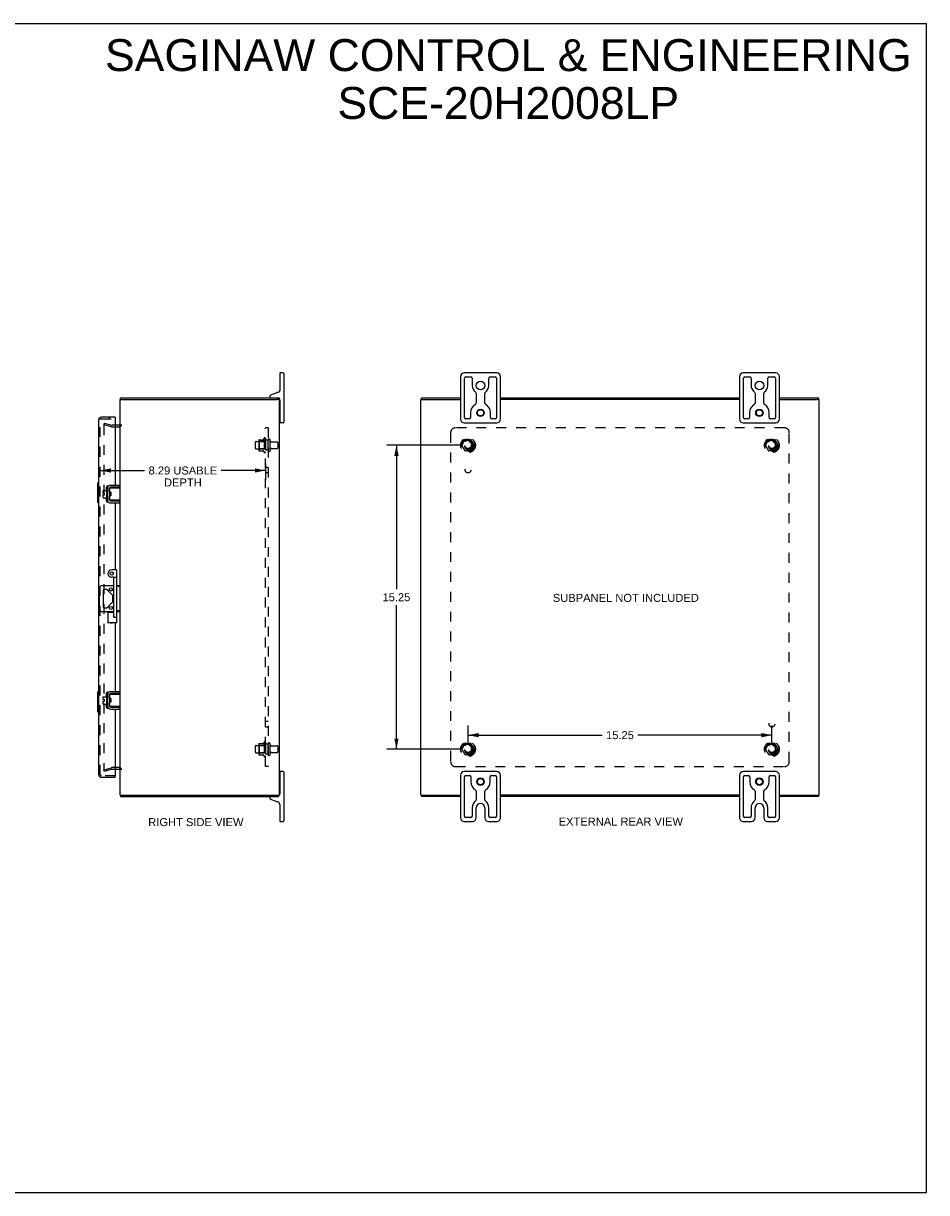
# Model space of a CAD drawing. Header units: inches. Extents: x 0 to 90.7, y 0 to 58.7.
# Tile 4 of 4: x 45.3 to 90.7, y 0 to 58.7. Entities that reach past the tile are written whole.
import ezdxf

# ---------------------------------------------------------------- set-up
doc = ezdxf.new("R2010")
doc.units = ezdxf.units.IN
doc.header["$LTSCALE"] = 4.986667
doc.header["$MEASUREMENT"] = 0
doc.linetypes.add('HIDDEN', pattern=[0.2, 0.1, -0.1])
doc.layers.get('0').update_dxf_attribs({"linetype": 'CONTINUOUS'})
for name, color, linetype in [('DEFAULT_2', 8, 'HIDDEN'), ('DIMENSIONS', 7, 'CONTINUOUS'), ('DOOR_ASSEMBLY', 7, 'CONTINUOUS'), ('SUBPANEL', 7, 'CONTINUOUS')]:
    doc.layers.add(name, color=color, linetype=linetype)
doc.styles.get("Standard").update_dxf_attribs({"font": 'arial.ttf'})
doc.dimstyles.new('DIMSTYLE_1', dxfattribs={"dimtxt": 0.4, "dimasz": 0.533333, "dimexe": 0.09, "dimexo": 0.07, "dimgap": 0.0375, "dimtad": 0, "dimtih": 1, "dimtoh": 1, "dimzin": 4, "dimdsep": 46, "dimtxsty": 'Standard', "dimblk": '_FILLED', "dimblk1": '_FILLED', "dimblk2": '_FILLED', "dimcen": 0.09, "dimadec": 3, "dimazin": 1, "dimtfac": 1, "dimtdec": 3, "dimtofl": 0, "dimtmove": 0, "dimatfit": 3, "dimldrblk": '_FILLED', "dimfxl": 0, "dimtolj": 1, "dimtzin": 4, "dimarcsym": 0})

# ---------------------------------------------------------------- blocks, each defined once
blk = doc.blocks.new('_FILLED')
at = {"color": 0, "linetype": 'ByBlock'}
blk.add_solid([(0, 0), (-1, 0.2), (-1, -0.2)], dxfattribs=at)
blk = doc.blocks.new('*D4')
at = {"layer": 'DIMENSIONS', "color": 2, "linetype": 'Continuous'}
for p, q in [((57.486, 36.581), (57.486, 35.753)), ((49.193, 36.233), (51.419, 36.233)), ((57.486, 36.233), (55.261, 36.233))]:
    blk.add_line(p, q, dxfattribs=at)
at = {"layer": 'DIMENSIONS', "color": 2, "linetype": 'Continuous', "xscale": 0.5333333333, "yscale": 0.5333333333, "zscale": 0.5333333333, "rotation": 180}
blk.add_blockref('_FILLED', (49.193, 36.233), dxfattribs=at)
at = {"layer": 'DIMENSIONS', "color": 2, "linetype": 'Continuous', "xscale": 0.5333333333, "yscale": 0.5333333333, "zscale": 0.5333333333}
blk.add_blockref('_FILLED', (57.486, 36.233), dxfattribs=at)
at = {"layer": 'DIMENSIONS', "color": 2, "linetype": 'Continuous', "insert": (53.34, 36.433), "char_height": 0.4, "width": 3.44238, "attachment_point": 2, "line_spacing_factor": 0.9}
blk.add_mtext('8.29 USABLE\\PDEPTH', dxfattribs=at)
blk = doc.blocks.new('*D10')
at = {"layer": 'DIMENSIONS', "color": 2, "linetype": 'Continuous'}
for p, q in [((67.278, 37.5), (63.578, 37.5)), ((64.058, 37.5), (64.058, 30.275)), ((64.058, 22.25), (64.058, 29.475)), ((67.278, 22.25), (63.578, 22.25))]:
    blk.add_line(p, q, dxfattribs=at)
at = {"layer": 'DIMENSIONS', "color": 2, "linetype": 'Continuous', "xscale": 0.5333333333, "yscale": 0.5333333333, "zscale": 0.5333333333}
for p, rotation in [((64.058, 37.5), 90), ((64.058, 22.25), 270)]:
    blk.add_blockref('_FILLED', p, dxfattribs=dict(at, rotation=rotation))
at = {"layer": 'DIMENSIONS', "color": 2, "linetype": 'Continuous', "insert": (64.058, 30.075), "char_height": 0.4, "width": 1.39777, "attachment_point": 2, "line_spacing_factor": 0.9}
blk.add_mtext('15.25', dxfattribs=at)
blk = doc.blocks.new('*D11')
at = {"layer": 'DIMENSIONS', "color": 2, "linetype": 'Continuous'}
for p, q in [((67.651, 22.623), (67.651, 23.433)), ((67.651, 22.953), (74.377, 22.953)), ((82.901, 22.953), (76.175, 22.953)), ((82.901, 22.623), (82.901, 23.433))]:
    blk.add_line(p, q, dxfattribs=at)
at = {"layer": 'DIMENSIONS', "color": 2, "linetype": 'Continuous', "xscale": 0.5333333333, "yscale": 0.5333333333, "zscale": 0.5333333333, "rotation": 180}
blk.add_blockref('_FILLED', (67.651, 22.953), dxfattribs=at)
at = {"layer": 'DIMENSIONS', "color": 2, "linetype": 'Continuous', "xscale": 0.5333333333, "yscale": 0.5333333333, "zscale": 0.5333333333}
blk.add_blockref('_FILLED', (82.901, 22.953), dxfattribs=at)
at = {"layer": 'DIMENSIONS', "color": 2, "linetype": 'Continuous', "insert": (75.276, 23.153), "char_height": 0.4, "width": 1.39777, "attachment_point": 2, "line_spacing_factor": 0.9}
blk.add_mtext('15.25', dxfattribs=at)

msp = doc.modelspace()

# ---------------------------------------------------------------- linework, layer by layer
at = {"color": 7, "linetype": 'Continuous'}
for p, q in [((0, 58.667), (90.667, 58.667)), ((90.667, 0), (90.667, 58.667)), ((58.201, 41.1), (58.201, 40.24)), ((58.376, 41.125), (58.226, 41.125)), ((58.401, 41.1), (58.401, 38.65)), ((69.091, 41.125), (67.461, 41.125)), ((83.091, 41.125), (81.461, 41.125)), ((67.276, 40.94), (67.276, 38.81)), ((67.476, 38.887), (67.476, 40.862)), ((67.538, 40.925), (67.794, 40.925)), ((67.857, 40.862), (67.857, 40.5)), ((68.695, 40.5), (68.695, 40.862)), ((68.757, 40.925), (69.013, 40.925)), ((69.076, 40.862), (69.076, 38.887)), ((69.276, 38.81), (69.276, 40.94)), ((81.276, 40.94), (81.276, 38.81)), ((81.476, 38.887), (81.476, 40.862)), ((81.538, 40.925), (81.794, 40.925)), ((81.857, 40.862), (81.857, 40.5)), ((82.695, 40.5), (82.695, 40.862)), ((82.757, 40.925), (83.013, 40.925)), ((83.076, 40.862), (83.076, 38.887)), ((83.276, 38.81), (83.276, 40.94)), ((57.701, 39.953), (57.701, 39.935)), ((58.142, 40.155), (57.741, 40.009)), ((68.057, 40.109), (68.057, 39.606)), ((68.495, 39.606), (68.495, 40.109)), ((82.057, 40.109), (82.057, 39.606)), ((82.495, 39.606), (82.495, 40.109)), ((50.186, 39.8), (50.299, 39.8)), ((50.209, 39.8), (50.209, 39.875)), ((58.184, 39.8), (58.077, 39.8)), ((58.133, 39.8), (58.133, 39.875)), ((58.201, 39.42), (58.186, 39.42)), ((58.201, 39.785), (58.201, 38.65)), ((65.278, 39.8), (65.384, 39.8)), ((65.309, 39.8), (65.309, 39.875)), ((85.273, 39.8), (85.168, 39.8)), ((85.243, 39.8), (85.243, 39.875)), ((58.201, 38.83), (58.186, 38.83)), ((67.718, 38.825), (67.538, 38.825)), ((67.781, 39.125), (67.781, 38.887)), ((68.771, 38.887), (68.771, 39.125)), ((69.013, 38.825), (68.833, 38.825)), ((81.718, 38.825), (81.538, 38.825)), ((81.781, 39.125), (81.781, 38.887)), ((82.771, 38.887), (82.771, 39.125)), ((83.013, 38.825), (82.833, 38.825)), ((58.376, 38.625), (58.226, 38.625)), ((67.461, 38.625), (69.091, 38.625)), ((81.461, 38.625), (83.091, 38.625)), ((49.334, 35.084), (49.334, 35.22)), ((49.344, 35.23), (49.509, 35.23)), ((49.509, 35.293), (49.509, 34.806)), ((49.519, 35.303), (49.539, 35.303)), ((49.549, 35.363), (49.552, 35.363)), ((49.653, 35.332), (49.653, 34.767)), ((49.657, 35.167), (49.657, 35.352)), ((49.667, 35.362), (50.186, 35.362)), ((50.153, 35.392), (49.713, 35.392)), ((50.153, 35.392), (50.153, 35.496)), ((49.334, 35.084), (49.402, 35.084)), ((49.334, 34.87), (49.334, 35.016)), ((49.334, 35.016), (49.402, 35.016)), ((49.344, 34.86), (49.509, 34.86)), ((49.402, 35.016), (49.402, 35.084)), ((49.519, 34.796), (49.539, 34.796)), ((49.549, 34.736), (49.552, 34.736)), ((49.657, 34.747), (49.657, 34.932)), ((49.717, 35.142), (49.667, 35.142)), ((49.717, 34.957), (49.667, 34.957)), ((50.186, 34.737), (49.667, 34.737)), ((49.683, 34.957), (49.683, 35.142)), ((49.687, 35.038), (49.685, 35.062)), ((49.693, 34.957), (49.699, 34.967)), ((49.697, 34.969), (49.704, 34.957)), ((49.713, 35.03), (49.71, 35.073)), ((49.713, 34.707), (50.153, 34.707)), ((49.717, 35.142), (49.717, 34.957)), ((50.114, 34.745), (50.106, 34.747)), ((50.153, 34.707), (50.153, 34.603)), ((49.15, 29.269), (49.15, 30.331)), ((49.275, 30.456), (49.876, 30.456)), ((49.341, 30.202), (49.341, 29.397)), ((49.503, 30.265), (49.403, 30.265)), ((49.813, 29.981), (49.547, 30.246)), ((49.831, 29.663), (49.831, 29.936)), ((50.016, 30.456), (50.186, 30.456)), ((49.403, 29.335), (49.503, 29.335)), ((49.547, 29.353), (49.813, 29.619)), ((49.876, 29.144), (49.275, 29.144)), ((50.186, 29.144), (50.016, 29.144)), ((49.334, 24.734), (49.334, 24.87)), ((49.334, 24.734), (49.402, 24.734)), ((49.334, 24.666), (49.402, 24.666)), ((49.334, 24.52), (49.334, 24.666)), ((49.344, 24.88), (49.509, 24.88)), ((49.402, 24.666), (49.402, 24.734)), ((49.509, 24.943), (49.509, 24.456)), ((49.519, 24.953), (49.539, 24.953)), ((49.549, 25.013), (49.552, 25.013)), ((49.653, 24.982), (49.653, 24.417)), ((49.657, 24.817), (49.657, 25.002)), ((49.667, 25.012), (50.186, 25.012)), ((49.717, 24.792), (49.667, 24.792)), ((49.683, 24.607), (49.683, 24.792)), ((49.687, 24.688), (49.685, 24.712)), ((49.713, 24.68), (49.71, 24.723)), ((50.153, 25.042), (49.713, 25.042)), ((49.717, 24.792), (49.717, 24.607)), ((50.153, 25.042), (50.153, 25.146)), ((49.344, 24.51), (49.509, 24.51)), ((49.519, 24.446), (49.539, 24.446)), ((49.549, 24.386), (49.552, 24.386)), ((49.657, 24.397), (49.657, 24.582)), ((49.717, 24.607), (49.667, 24.607)), ((50.186, 24.387), (49.667, 24.387)), ((49.693, 24.607), (49.699, 24.617)), ((49.697, 24.619), (49.704, 24.607)), ((49.713, 24.357), (50.153, 24.357)), ((50.114, 24.395), (50.106, 24.397)), ((50.153, 24.357), (50.153, 24.253)), ((58.376, 21.125), (58.226, 21.125)), ((69.091, 21.125), (67.461, 21.125)), ((83.091, 21.125), (81.461, 21.125)), ((58.201, 20.92), (58.186, 20.92)), ((58.201, 21.1), (58.201, 20.015)), ((58.401, 21.1), (58.401, 18.65)), ((67.276, 20.94), (67.276, 18.81)), ((67.476, 18.887), (67.476, 20.862)), ((67.538, 20.925), (67.723, 20.925)), ((67.786, 20.862), (67.786, 20.625)), ((68.766, 20.625), (68.766, 20.862)), ((68.828, 20.925), (69.013, 20.925)), ((69.076, 20.862), (69.076, 18.887)), ((69.276, 18.81), (69.276, 20.94)), ((81.276, 20.94), (81.276, 18.81)), ((81.476, 18.887), (81.476, 20.862)), ((81.538, 20.925), (81.723, 20.925)), ((81.786, 20.862), (81.786, 20.625)), ((82.766, 20.625), (82.766, 20.862)), ((82.828, 20.925), (83.013, 20.925)), ((83.076, 20.862), (83.076, 18.887)), ((83.276, 18.81), (83.276, 20.94)), ((50.186, 19.95), (50.299, 19.95)), ((50.209, 19.95), (50.209, 19.875)), ((58.077, 19.95), (58.184, 19.95)), ((58.133, 19.95), (58.133, 19.875)), ((58.201, 20.33), (58.186, 20.33)), ((65.278, 19.95), (65.384, 19.95)), ((65.309, 19.95), (65.309, 19.875)), ((68.057, 20.149), (68.057, 19.703)), ((68.495, 19.703), (68.495, 20.149)), ((82.057, 20.149), (82.057, 19.703)), ((82.495, 19.703), (82.495, 20.149)), ((85.168, 19.95), (85.273, 19.95)), ((85.243, 19.95), (85.243, 19.875)), ((57.701, 19.815), (57.701, 19.797)), ((57.741, 19.74), (58.109, 19.606)), ((58.201, 19.475), (58.201, 18.65)), ((67.794, 18.825), (67.538, 18.825)), ((67.857, 19.313), (67.857, 18.887)), ((68.057, 18.81), (68.057, 19.313)), ((68.495, 19.313), (68.495, 18.81)), ((68.695, 18.887), (68.695, 19.313)), ((69.013, 18.825), (68.757, 18.825)), ((81.794, 18.825), (81.538, 18.825)), ((81.857, 19.313), (81.857, 18.887)), ((82.057, 18.81), (82.057, 19.313)), ((82.495, 19.313), (82.495, 18.81)), ((82.695, 18.887), (82.695, 19.313)), ((83.013, 18.825), (82.757, 18.825)), ((58.226, 18.625), (58.376, 18.625)), ((67.461, 18.625), (67.872, 18.625)), ((68.68, 18.625), (69.091, 18.625)), ((81.461, 18.625), (81.872, 18.625)), ((82.68, 18.625), (83.091, 18.625)), ((0, 0), (90.667, 0))]:
    msp.add_line(p, q, dxfattribs=at)
at = {"color": 3, "linetype": 'Continuous'}
for p, q in [((50.186, 19.95), (50.186, 39.8)), ((50.209, 39.875), (58.133, 39.875)), ((50.299, 39.8), (58.076, 39.8)), ((58.184, 39.8), (58.186, 39.8)), ((58.186, 19.95), (58.186, 39.8)), ((65.276, 19.95), (65.276, 39.8)), ((65.276, 39.8), (65.278, 39.8)), ((65.309, 39.875), (67.276, 39.875)), ((65.386, 39.8), (67.276, 39.8)), ((69.276, 39.875), (81.276, 39.875)), ((81.276, 39.8), (69.276, 39.8)), ((83.276, 39.875), (85.243, 39.875)), ((83.276, 39.8), (85.166, 39.8)), ((85.273, 39.8), (85.276, 39.8)), ((85.276, 19.95), (85.276, 39.8)), ((50.144, 38.5), (49.943, 38.5)), ((49.549, 35.363), (49.549, 34.736)), ((49.713, 35.496), (50.153, 35.496)), ((49.713, 34.603), (50.153, 34.603)), ((49.549, 25.013), (49.549, 24.386)), ((49.713, 25.146), (50.153, 25.146)), ((49.713, 24.253), (50.153, 24.253)), ((49.943, 21.25), (50.144, 21.25)), ((50.299, 19.95), (58.076, 19.95)), ((58.184, 19.95), (58.186, 19.95)), ((65.276, 19.95), (65.278, 19.95)), ((65.386, 19.95), (67.276, 19.95)), ((81.276, 19.95), (69.276, 19.95)), ((83.276, 19.95), (85.166, 19.95)), ((85.273, 19.95), (85.276, 19.95)), ((50.209, 19.875), (58.133, 19.875)), ((67.276, 19.875), (65.309, 19.875)), ((81.276, 19.875), (69.276, 19.875)), ((85.243, 19.875), (83.276, 19.875))]:
    msp.add_line(p, q, dxfattribs=at)
at = {"color": 7, "linetype": 'Continuous'}
for points in [[(50.106, 35.352), (50.114, 35.355), (50.117, 35.356), (50.12, 35.357), (50.123, 35.358), (50.126, 35.359), (50.129, 35.36), (50.131, 35.36), (50.134, 35.361), (50.136, 35.361), (50.139, 35.362), (50.141, 35.362), (50.143, 35.362), (50.145, 35.362)], [(49.657, 34.787), (49.655, 34.788), (49.654, 34.79), (49.653, 34.792)], [(49.657, 35.167), (49.657, 35.165), (49.657, 35.164), (49.657, 35.162), (49.657, 35.16), (49.657, 35.159), (49.658, 35.158), (49.658, 35.156), (49.658, 35.155), (49.659, 35.154), (49.659, 35.153), (49.659, 35.151), (49.66, 35.15), (49.66, 35.149), (49.661, 35.148), (49.661, 35.147), (49.662, 35.146), (49.662, 35.146), (49.663, 35.145), (49.663, 35.144), (49.664, 35.144), (49.665, 35.143), (49.665, 35.143), (49.666, 35.142), (49.667, 35.142)], [(49.667, 34.957), (49.666, 34.957), (49.665, 34.957), (49.665, 34.957), (49.664, 34.956), (49.663, 34.955), (49.663, 34.955), (49.662, 34.954), (49.662, 34.953), (49.661, 34.952), (49.661, 34.952), (49.66, 34.951), (49.66, 34.95), (49.659, 34.948), (49.659, 34.947), (49.659, 34.946), (49.658, 34.945), (49.658, 34.944), (49.658, 34.942), (49.657, 34.941), (49.657, 34.939), (49.657, 34.938), (49.657, 34.936), (49.657, 34.934), (49.657, 34.932)], [(49.685, 35.062), (49.684, 35.07), (49.684, 35.078), (49.683, 35.082)], [(49.697, 34.969), (49.697, 34.97), (49.696, 34.972), (49.695, 34.975), (49.695, 34.979), (49.694, 34.984), (49.693, 34.989), (49.692, 34.994), (49.691, 35.001), (49.691, 35.007), (49.69, 35.015), (49.689, 35.022), (49.688, 35.03), (49.687, 35.038)], [(49.71, 35.073), (49.709, 35.084), (49.708, 35.094), (49.708, 35.104), (49.707, 35.114), (49.706, 35.123), (49.706, 35.132), (49.705, 35.14), (49.705, 35.142)], [(49.717, 34.97), (49.717, 34.971), (49.716, 34.98), (49.715, 34.989), (49.715, 34.999), (49.714, 35.009), (49.713, 35.019), (49.713, 35.03)], [(50.145, 34.737), (50.143, 34.737), (50.141, 34.738), (50.139, 34.738), (50.136, 34.738), (50.134, 34.739), (50.131, 34.739), (50.129, 34.74), (50.126, 34.741), (50.123, 34.742), (50.12, 34.743), (50.117, 34.744), (50.114, 34.745)], [(50.18, 30.456), (50.177, 30.455), (50.173, 30.454), (50.168, 30.452), (50.164, 30.449), (50.158, 30.446), (50.153, 30.442), (50.148, 30.438), (50.142, 30.434), (50.136, 30.43), (50.13, 30.425), (50.124, 30.421), (50.117, 30.416), (50.111, 30.411), (50.105, 30.406), (50.099, 30.401), (50.093, 30.396)], [(50.111, 29.189), (50.099, 29.199), (50.093, 29.204)], [(50.18, 29.144), (50.177, 29.144), (50.173, 29.146), (50.168, 29.148), (50.164, 29.15), (50.158, 29.154), (50.153, 29.157), (50.148, 29.161), (50.142, 29.165), (50.136, 29.17), (50.13, 29.174), (50.124, 29.179), (50.117, 29.184), (50.111, 29.189)], [(49.657, 24.817), (49.657, 24.815), (49.657, 24.814), (49.657, 24.812), (49.657, 24.81), (49.657, 24.809), (49.658, 24.808), (49.658, 24.806), (49.658, 24.805), (49.659, 24.804), (49.659, 24.803), (49.659, 24.801), (49.66, 24.8), (49.66, 24.799), (49.661, 24.798), (49.661, 24.797), (49.662, 24.796), (49.662, 24.796), (49.663, 24.795), (49.663, 24.794), (49.664, 24.794), (49.665, 24.793), (49.665, 24.793), (49.666, 24.792), (49.667, 24.792)], [(49.685, 24.712), (49.684, 24.72), (49.684, 24.728), (49.683, 24.732)], [(49.697, 24.619), (49.697, 24.62), (49.696, 24.622), (49.695, 24.625), (49.695, 24.629), (49.694, 24.634), (49.693, 24.639), (49.692, 24.644), (49.691, 24.651), (49.691, 24.657), (49.69, 24.665), (49.689, 24.672), (49.688, 24.68), (49.687, 24.688)], [(49.71, 24.723), (49.709, 24.734), (49.708, 24.744), (49.708, 24.754), (49.707, 24.764), (49.706, 24.773), (49.706, 24.782), (49.705, 24.79), (49.705, 24.792)], [(49.717, 24.62), (49.717, 24.621), (49.716, 24.63), (49.715, 24.639), (49.715, 24.649), (49.714, 24.659), (49.713, 24.669), (49.713, 24.68)], [(50.106, 25.002), (50.114, 25.005), (50.117, 25.006), (50.12, 25.007), (50.123, 25.008), (50.126, 25.009), (50.129, 25.01), (50.131, 25.01), (50.134, 25.011), (50.136, 25.011), (50.139, 25.012), (50.141, 25.012), (50.143, 25.012), (50.145, 25.012)], [(49.657, 24.437), (49.655, 24.438), (49.654, 24.44), (49.653, 24.442)], [(49.667, 24.607), (49.666, 24.607), (49.665, 24.607), (49.665, 24.607), (49.664, 24.606), (49.663, 24.605), (49.663, 24.605), (49.662, 24.604), (49.662, 24.603), (49.661, 24.602), (49.661, 24.602), (49.66, 24.601), (49.66, 24.6), (49.659, 24.598), (49.659, 24.597), (49.659, 24.596), (49.658, 24.595), (49.658, 24.594), (49.658, 24.592), (49.657, 24.591), (49.657, 24.589), (49.657, 24.588), (49.657, 24.586), (49.657, 24.584), (49.657, 24.582)], [(50.145, 24.387), (50.143, 24.387), (50.141, 24.388), (50.139, 24.388), (50.136, 24.388), (50.134, 24.389), (50.131, 24.389), (50.129, 24.39), (50.126, 24.391), (50.123, 24.392), (50.12, 24.393), (50.117, 24.394), (50.114, 24.395)]]:
    msp.add_lwpolyline(points, dxfattribs=at)
for centre, radius in [((68.276, 40.5), 0.219), ((82.276, 40.5), 0.219), ((68.276, 39.125), 0.188), ((82.276, 39.125), 0.188), ((68.276, 39.125), 0.156), ((82.276, 39.125), 0.156), ((49.722, 30.265), 0.08), ((49.722, 29.335), 0.08), ((68.276, 20.625), 0.188), ((68.276, 20.625), 0.156), ((82.276, 20.625), 0.188), ((82.276, 20.625), 0.156)]:
    msp.add_circle(centre, radius, dxfattribs=at)
for centre, radius, start, end in [((58.226, 41.1), 0.025, 90, 180), ((58.376, 41.1), 0.025, 0, 90), ((67.461, 40.94), 0.185, 90, 180), ((69.091, 40.94), 0.185, 0, 90), ((81.461, 40.94), 0.185, 90, 180), ((83.091, 40.94), 0.185, 0, 90), ((67.538, 40.862), 0.0625, 90, 180), ((67.794, 40.862), 0.0625, 360, 90), ((68.276, 40.5), 0.419, 180, 234.22305), ((68.276, 40.5), 0.419, 305.77695, 360), ((68.757, 40.862), 0.0625, 90, 180), ((69.013, 40.862), 0.0625, 360, 90), ((81.538, 40.862), 0.0625, 90, 180), ((81.794, 40.862), 0.0625, 360, 90), ((82.276, 40.5), 0.419, 180, 234.22305), ((82.276, 40.5), 0.419, 305.77695, 360), ((82.757, 40.862), 0.0625, 90, 180), ((83.013, 40.862), 0.0625, 360, 90), ((57.761, 39.953), 0.06, 110, 180), ((57.761, 39.935), 0.06, 180, 270), ((58.111, 40.24), 0.09, 290, 360), ((67.994, 40.109), 0.0625, 0, 54.22305), ((68.557, 40.109), 0.0625, 125.77695, 180), ((81.994, 40.109), 0.0625, 0, 54.22305), ((82.557, 40.109), 0.0625, 125.77695, 180), ((58.111, 39.785), 0.09, 0, 75.83496), ((68.276, 39.125), 0.495, 120.32689, 180), ((67.994, 39.606), 0.0625, 300.32689, 0), ((68.557, 39.606), 0.0625, 180, 239.67311), ((68.276, 39.125), 0.495, 0, 59.67311), ((82.276, 39.125), 0.495, 120.32689, 180), ((81.994, 39.606), 0.0625, 300.32689, 0), ((82.557, 39.606), 0.0625, 180, 239.67311), ((82.276, 39.125), 0.495, 0, 59.67311), ((67.461, 38.81), 0.185, 180, 270), ((67.538, 38.887), 0.0625, 180, 270), ((67.718, 38.887), 0.0625, 270, 0), ((68.833, 38.887), 0.0625, 180, 270), ((69.013, 38.887), 0.0625, 270, 0), ((69.091, 38.81), 0.185, 270, 360), ((81.461, 38.81), 0.185, 180, 270), ((81.538, 38.887), 0.0625, 180, 270), ((81.718, 38.887), 0.0625, 270, 0), ((82.833, 38.887), 0.0625, 180, 270), ((83.013, 38.887), 0.0625, 270, 0), ((83.091, 38.81), 0.185, 270, 360), ((58.226, 38.65), 0.025, 180, 270), ((58.376, 38.65), 0.025, 270, 360), ((49.344, 35.22), 0.01, 90, 180), ((49.519, 35.293), 0.01, 90, 180), ((49.539, 35.293), 0.01, 0, 90), ((49.713, 35.332), 0.06, 90, 180), ((49.667, 35.3), 0.0162, 128.10955, 149.75015), ((49.667, 35.352), 0.01, 90, 144.8477), ((49.344, 34.87), 0.01, 180, 270), ((49.519, 34.806), 0.01, 180, 270), ((49.539, 34.806), 0.01, 270, 360), ((49.667, 34.8), 0.0162, 210.24985, 231.89045), ((49.713, 34.767), 0.06, 180, 270), ((49.667, 34.747), 0.01, 214.84384, 270), ((49.275, 30.331), 0.125, 90, 180), ((49.403, 30.202), 0.0625, 90, 180), ((49.503, 30.202), 0.0625, 45, 90), ((49.768, 29.936), 0.0625, 0, 45), ((49.403, 29.397), 0.0625, 180, 270), ((49.503, 29.397), 0.0625, 270, 315), ((49.768, 29.663), 0.0625, 315, 360), ((49.275, 29.269), 0.125, 180, 270), ((49.344, 24.87), 0.01, 90, 180), ((49.519, 24.943), 0.01, 90, 180), ((49.539, 24.943), 0.01, 0, 90), ((49.713, 24.982), 0.06, 90, 180), ((49.667, 24.95), 0.0162, 128.10955, 149.75015), ((49.667, 25.002), 0.01, 90, 144.8477), ((49.344, 24.52), 0.01, 180, 270), ((49.519, 24.456), 0.01, 180, 270), ((49.539, 24.456), 0.01, 270, 360), ((49.667, 24.45), 0.0162, 210.24985, 231.89045), ((49.713, 24.417), 0.06, 180, 270), ((49.667, 24.397), 0.01, 180, 189.02248), ((49.667, 24.397), 0.01, 214.84384, 270), ((58.226, 21.1), 0.025, 90, 180), ((58.376, 21.1), 0.025, 0, 90), ((67.461, 20.94), 0.185, 90, 180), ((69.091, 20.94), 0.185, 0, 90), ((81.461, 20.94), 0.185, 90, 180), ((83.091, 20.94), 0.185, 0, 90), ((67.538, 20.862), 0.0625, 90, 180), ((67.723, 20.862), 0.0625, 360, 90), ((68.276, 20.625), 0.49, 180, 239.36932), ((68.276, 20.625), 0.49, 300.63068, 360), ((68.828, 20.862), 0.0625, 90, 180), ((69.013, 20.862), 0.0625, 360, 90), ((81.538, 20.862), 0.0625, 90, 180), ((81.723, 20.862), 0.0625, 360, 90), ((82.276, 20.625), 0.49, 180, 239.36932), ((82.276, 20.625), 0.49, 300.63068, 360), ((82.828, 20.862), 0.0625, 90, 180), ((83.013, 20.862), 0.0625, 360, 90), ((58.061, 20.015), 0.14, 300.9805, 332.29443), ((58.061, 20.015), 0.14, 333.32439, 360), ((67.994, 20.149), 0.0625, 360, 59.36932), ((68.557, 20.149), 0.0625, 120.63068, 180), ((81.994, 20.149), 0.0625, 360, 59.36932), ((82.557, 20.149), 0.0625, 120.63068, 180), ((57.761, 19.815), 0.06, 90, 180), ((57.761, 19.797), 0.06, 180, 250), ((58.061, 19.475), 0.14, 360, 70), ((68.276, 19.313), 0.419, 125.77695, 180), ((67.994, 19.703), 0.0625, 305.77695, 360), ((68.276, 19.313), 0.219, 0, 180), ((68.557, 19.703), 0.0625, 180, 234.22305), ((68.276, 19.313), 0.419, 0, 54.22305), ((82.276, 19.313), 0.419, 125.77695, 180), ((81.994, 19.703), 0.0625, 305.77695, 360), ((82.276, 19.313), 0.219, 0, 180), ((82.557, 19.703), 0.0625, 180, 234.22305), ((82.276, 19.313), 0.419, 0, 54.22305), ((67.461, 18.81), 0.185, 180, 270), ((67.538, 18.887), 0.0625, 180, 270), ((67.794, 18.887), 0.0625, 270, 0), ((67.872, 18.81), 0.185, 270, 360), ((68.68, 18.81), 0.185, 180, 270), ((68.757, 18.887), 0.0625, 180, 270), ((69.013, 18.887), 0.0625, 270, 0), ((69.091, 18.81), 0.185, 270, 360), ((81.461, 18.81), 0.185, 180, 270), ((81.538, 18.887), 0.0625, 180, 270), ((81.794, 18.887), 0.0625, 270, 0), ((81.872, 18.81), 0.185, 270, 360), ((82.68, 18.81), 0.185, 180, 270), ((82.757, 18.887), 0.0625, 180, 270), ((83.013, 18.887), 0.0625, 270, 0), ((83.091, 18.81), 0.185, 270, 360), ((58.226, 18.65), 0.025, 180, 270), ((58.376, 18.65), 0.025, 270, 360)]:
    msp.add_arc(centre, radius, start, end, dxfattribs=at)
at = {"color": 3, "linetype": 'Continuous'}
for centre, radius, start, end in [((50.144, 38.542), 0.042, 270, 360), ((49.713, 35.332), 0.164, 90, 180), ((49.713, 34.767), 0.164, 180, 270), ((49.713, 24.982), 0.164, 90, 180), ((49.713, 24.417), 0.164, 180, 270), ((50.144, 21.208), 0.042, 0, 90)]:
    msp.add_arc(centre, radius, start, end, dxfattribs=at)
at = {"layer": 'DEFAULT_2', "color": 8, "linetype": 'HIDDEN'}
for p, q in [((49.393, 38.604), (49.374, 38.532)), ((49.76, 38.428), (49.374, 38.532)), ((49.374, 38.509), (49.374, 21.241)), ((49.393, 38.604), (49.779, 38.501)), ((49.943, 38.5), (49.786, 38.5)), ((49.786, 38.425), (50.144, 38.425)), ((56.986, 37.342), (56.986, 37.657)), ((57.016, 37.687), (57.611, 37.687)), ((57.15, 37.755), (57.15, 37.244)), ((57.17, 37.683), (57.15, 37.703)), ((57.161, 37.777), (57.388, 37.777)), ((57.17, 37.683), (57.17, 37.316)), ((57.466, 37.683), (57.17, 37.683)), ((57.416, 37.856), (57.416, 37.144)), ((57.466, 37.683), (57.486, 37.703)), ((57.466, 37.683), (57.466, 37.316)), ((57.486, 37.834), (57.486, 37.166)), ((57.611, 37.242), (57.611, 37.757)), ((57.721, 37.242), (57.721, 37.757)), ((57.784, 37.665), (58.081, 37.665)), ((58.111, 37.635), (58.111, 37.365)), ((67.488, 37.772), (67.333, 37.505)), ((67.805, 37.777), (67.497, 37.777)), ((67.968, 37.505), (67.814, 37.772)), ((82.738, 37.772), (82.583, 37.505)), ((83.055, 37.777), (82.747, 37.777)), ((83.218, 37.505), (83.064, 37.772)), ((57.016, 37.312), (57.611, 37.312)), ((57.17, 37.316), (57.15, 37.296)), ((57.161, 37.222), (57.388, 37.222)), ((57.466, 37.316), (57.17, 37.316)), ((57.466, 37.316), (57.486, 37.296)), ((57.784, 37.335), (58.081, 37.335)), ((67.333, 37.495), (67.488, 37.227)), ((67.805, 37.222), (67.497, 37.222)), ((67.814, 37.227), (67.968, 37.495)), ((82.583, 37.495), (82.738, 37.227)), ((83.055, 37.222), (82.747, 37.222)), ((83.064, 37.227), (83.218, 37.495)), ((56.986, 22.092), (56.986, 22.407)), ((57.016, 22.437), (57.611, 22.437)), ((57.15, 22.505), (57.15, 21.994)), ((57.17, 22.433), (57.15, 22.453)), ((57.161, 22.527), (57.388, 22.527)), ((57.466, 22.433), (57.17, 22.433)), ((57.17, 22.433), (57.17, 22.066)), ((57.416, 22.606), (57.416, 21.894)), ((57.466, 22.433), (57.486, 22.453)), ((57.466, 22.433), (57.466, 22.066)), ((57.486, 22.584), (57.486, 21.916)), ((57.611, 21.992), (57.611, 22.507)), ((57.721, 21.992), (57.721, 22.507)), ((57.784, 22.415), (58.081, 22.415)), ((58.111, 22.385), (58.111, 22.115)), ((67.488, 22.522), (67.333, 22.255)), ((67.805, 22.527), (67.497, 22.527)), ((67.968, 22.255), (67.814, 22.522)), ((82.738, 22.522), (82.583, 22.255)), ((83.055, 22.527), (82.747, 22.527)), ((83.218, 22.255), (83.064, 22.522)), ((57.016, 22.062), (57.611, 22.062)), ((57.17, 22.066), (57.15, 22.046)), ((57.161, 21.972), (57.388, 21.972)), ((57.466, 22.066), (57.17, 22.066)), ((57.466, 22.066), (57.486, 22.046)), ((57.784, 22.085), (58.081, 22.085)), ((67.333, 22.245), (67.488, 21.977)), ((67.805, 21.972), (67.497, 21.972)), ((67.814, 21.977), (67.968, 22.245)), ((82.583, 22.245), (82.738, 21.977)), ((83.055, 21.972), (82.747, 21.972)), ((83.064, 21.977), (83.218, 22.245)), ((49.374, 21.218), (49.76, 21.321)), ((49.393, 21.145), (49.374, 21.218)), ((49.393, 21.145), (49.779, 21.249)), ((50.144, 21.325), (49.786, 21.325)), ((49.786, 21.25), (49.943, 21.25))]:
    msp.add_line(p, q, dxfattribs=at)
for points in [[(49.388, 38.524), (49.387, 38.523), (49.386, 38.523), (49.384, 38.523), (49.383, 38.523), (49.382, 38.522), (49.38, 38.521), (49.379, 38.52), (49.378, 38.519), (49.377, 38.518), (49.376, 38.517), (49.375, 38.516), (49.375, 38.514), (49.374, 38.513), (49.374, 38.512), (49.374, 38.51), (49.374, 38.509)], [(49.392, 38.523), (49.39, 38.523), (49.389, 38.523), (49.388, 38.524)], [(49.374, 21.241), (49.374, 21.24), (49.374, 21.238), (49.374, 21.237), (49.375, 21.235), (49.375, 21.234), (49.376, 21.233)], [(49.388, 21.226), (49.387, 21.226), (49.386, 21.226), (49.384, 21.227), (49.383, 21.227), (49.382, 21.228), (49.38, 21.228), (49.379, 21.229), (49.378, 21.23), (49.377, 21.231), (49.376, 21.233)], [(49.392, 21.227), (49.39, 21.226), (49.389, 21.226), (49.388, 21.226)]]:
    msp.add_lwpolyline(points, dxfattribs=at)
for centre, radius in [((67.651, 37.5), 0.372), ((67.651, 37.5), 0.356), ((67.651, 37.5), 0.312), ((67.651, 37.5), 0.204), ((67.651, 37.5), 0.188), ((67.651, 37.5), 0.183), ((67.651, 37.5), 0.165), ((82.901, 37.5), 0.372), ((82.901, 37.5), 0.356), ((82.901, 37.5), 0.312), ((82.901, 37.5), 0.204), ((82.901, 37.5), 0.188), ((82.901, 37.5), 0.183), ((82.901, 37.5), 0.165), ((67.651, 22.25), 0.372), ((67.651, 22.25), 0.356), ((67.651, 22.25), 0.312), ((67.651, 22.25), 0.204), ((67.651, 22.25), 0.188), ((67.651, 22.25), 0.183), ((67.651, 22.25), 0.165), ((82.901, 22.25), 0.372), ((82.901, 22.25), 0.356), ((82.901, 22.25), 0.312), ((82.901, 22.25), 0.204), ((82.901, 22.25), 0.188), ((82.901, 22.25), 0.183), ((82.901, 22.25), 0.165)]:
    msp.add_circle(centre, radius, dxfattribs=at)
for centre, radius, start, end in [((49.786, 38.525), 0.1, 255, 270), ((49.786, 38.525), 0.025, 255, 270), ((50.144, 38.542), 0.117, 270, 360), ((57.016, 37.657), 0.03, 90, 180), ((57.292, 37.755), 0.141, 174.79195, 180), ((57.161, 37.767), 0.01, 90, 174.80617), ((57.37, 37.787), 0.01, 270, 336.03207), ((58.016, 37.5), 0.698, 149.33687, 156.03207), ((57.448, 37.834), 0.0384, 0, 145.55034), ((57.666, 37.757), 0.055, 0, 180), ((57.784, 37.727), 0.0625, 180, 270), ((58.081, 37.635), 0.03, 360, 90), ((67.497, 37.767), 0.01, 90.01235, 149.98915), ((67.805, 37.767), 0.01, 30.01204, 89.98872), ((82.747, 37.767), 0.01, 90.01235, 149.98915), ((83.055, 37.767), 0.01, 30.01204, 89.98872), ((57.016, 37.342), 0.03, 180, 270), ((57.292, 37.244), 0.141, 180, 185.20805), ((57.161, 37.232), 0.01, 185.19383, 270), ((57.37, 37.212), 0.01, 23.96793, 90), ((58.016, 37.5), 0.698, 203.96793, 210.66313), ((57.448, 37.166), 0.0384, 214.44966, 360), ((57.666, 37.242), 0.055, 180, 360), ((57.784, 37.272), 0.0625, 90, 180), ((58.081, 37.365), 0.03, 270, 0), ((67.342, 37.5), 0.01, 150.01268, 209.98829), ((67.497, 37.232), 0.01, 210.01204, 269.98872), ((67.805, 37.232), 0.01, 270.01235, 329.98915), ((67.96, 37.5), 0.01, 330.01268, 29.98829), ((82.592, 37.5), 0.01, 150.01268, 209.98829), ((82.747, 37.232), 0.01, 210.01204, 269.98872), ((83.055, 37.232), 0.01, 270.01235, 329.98915), ((83.21, 37.5), 0.01, 330.01268, 29.98829), ((57.016, 22.407), 0.03, 90, 180), ((57.292, 22.505), 0.141, 174.79195, 180), ((57.161, 22.517), 0.01, 90, 174.80617), ((57.37, 22.537), 0.01, 270, 336.03207), ((58.016, 22.25), 0.698, 149.33687, 156.03207), ((57.448, 22.584), 0.0384, 0, 145.55034), ((57.666, 22.507), 0.055, 0, 180), ((57.784, 22.477), 0.0625, 180, 270), ((58.081, 22.385), 0.03, 360, 90), ((67.497, 22.517), 0.01, 90.01235, 149.98915), ((67.805, 22.517), 0.01, 30.01204, 89.98872), ((82.747, 22.517), 0.01, 90.01235, 149.98915), ((83.055, 22.517), 0.01, 30.01204, 89.98872), ((57.016, 22.092), 0.03, 180, 270), ((57.292, 21.994), 0.141, 180, 185.20805), ((57.161, 21.982), 0.01, 185.19383, 270), ((57.37, 21.962), 0.01, 23.96793, 90), ((58.016, 22.25), 0.698, 203.96793, 210.66313), ((57.448, 21.916), 0.0384, 214.44966, 360), ((57.666, 21.992), 0.055, 180, 360), ((57.784, 22.022), 0.0625, 90, 180), ((58.081, 22.115), 0.03, 270, 0), ((67.342, 22.25), 0.01, 150.01268, 209.98829), ((67.497, 21.982), 0.01, 210.01204, 269.98872), ((67.805, 21.982), 0.01, 270.01235, 329.98915), ((67.96, 22.25), 0.01, 330.01268, 29.98829), ((82.592, 22.25), 0.01, 150.01268, 209.98829), ((82.747, 21.982), 0.01, 210.01204, 269.98872), ((83.055, 21.982), 0.01, 270.01235, 329.98915), ((83.21, 22.25), 0.01, 330.01268, 29.98829), ((49.786, 21.225), 0.1, 90, 105), ((49.786, 21.225), 0.025, 90, 105), ((50.144, 21.208), 0.117, 0, 90)]:
    msp.add_arc(centre, radius, start, end, dxfattribs=at)
at = {"layer": 'DOOR_ASSEMBLY', "color": 3, "linetype": 'Continuous'}
for p, q in [((49.118, 20.96), (49.118, 38.789)), ((49.943, 38.906), (49.235, 38.906)), ((49.943, 38.831), (49.943, 35.496)), ((49.502, 35.23), (49.502, 35.406)), ((49.552, 35.456), (49.605, 35.456)), ((49.943, 35.392), (49.943, 35.362)), ((49.502, 34.694), (49.502, 34.86)), ((49.605, 34.644), (49.552, 34.644)), ((49.943, 34.737), (49.943, 34.707)), ((49.943, 34.603), (49.943, 31.25)), ((49.943, 28.587), (49.943, 25.146)), ((49.502, 24.88), (49.502, 25.056)), ((49.552, 25.106), (49.605, 25.106)), ((49.943, 25.042), (49.943, 25.012)), ((49.502, 24.344), (49.502, 24.51)), ((49.605, 24.294), (49.552, 24.294)), ((49.943, 24.387), (49.943, 24.357)), ((49.943, 24.253), (49.943, 20.918)), ((49.235, 20.843), (49.943, 20.843))]:
    msp.add_line(p, q, dxfattribs=at)
at = {"layer": 'DOOR_ASSEMBLY', "color": 8, "linetype": 'HIDDEN'}
for p, q in [((49.193, 20.96), (49.193, 38.789)), ((49.235, 38.831), (49.943, 38.831)), ((49.661, 38.831), (49.661, 38.906)), ((49.943, 20.918), (49.235, 20.918))]:
    msp.add_line(p, q, dxfattribs=at)
at = {"layer": 'DOOR_ASSEMBLY', "color": 7, "linetype": 'Continuous'}
for p, q in [((49.943, 38.906), (49.943, 38.831)), ((49.058, 35.61), (49.058, 34.64)), ((49.073, 35.625), (49.118, 35.625)), ((49.105, 35.525), (49.105, 34.725)), ((49.073, 34.625), (49.118, 34.625)), ((49.986, 31.25), (49.766, 31.25)), ((50.016, 28.587), (50.016, 31.22)), ((49.846, 30.875), (49.766, 30.875)), ((49.876, 28.905), (49.876, 30.845)), ((49.906, 30.875), (49.986, 30.875)), ((49.578, 29.125), (49.578, 28.587)), ((49.578, 29.125), (49.876, 29.125)), ((49.898, 28.875), (49.986, 28.875)), ((50.016, 28.587), (49.578, 28.587)), ((49.058, 25.11), (49.058, 24.14)), ((49.073, 25.125), (49.118, 25.125)), ((49.105, 25.025), (49.105, 24.225)), ((49.073, 24.125), (49.118, 24.125)), ((49.943, 20.843), (49.943, 20.918))]:
    msp.add_line(p, q, dxfattribs=at)
for points in [[(49.103, 35.561), (49.104, 35.555), (49.104, 35.55), (49.105, 35.544), (49.105, 35.537), (49.105, 35.531), (49.105, 35.525)], [(49.105, 34.725), (49.105, 34.719), (49.105, 34.712), (49.105, 34.706), (49.104, 34.7), (49.104, 34.694), (49.103, 34.689)], [(49.578, 29.125), (49.579, 29.125), (49.579, 29.124), (49.58, 29.123), (49.6, 29.103)], [(49.6, 29.103), (49.604, 29.099), (49.608, 29.095)], [(49.846, 28.905), (49.852, 28.898), (49.859, 28.892), (49.866, 28.887), (49.872, 28.883), (49.879, 28.879), (49.885, 28.877), (49.892, 28.875), (49.898, 28.875)], [(49.578, 28.587), (49.579, 28.587), (49.579, 28.588), (49.58, 28.589), (49.6, 28.609)], [(49.6, 28.609), (49.604, 28.613), (49.608, 28.617)], [(49.995, 28.609), (49.99, 28.613), (49.986, 28.617)], [(50.016, 28.587), (50.016, 28.587), (50.015, 28.588), (50.014, 28.589), (49.995, 28.609)], [(49.103, 25.061), (49.104, 25.055), (49.104, 25.049), (49.105, 25.043), (49.105, 25.037), (49.105, 25.031), (49.105, 25.025)], [(49.105, 24.225), (49.105, 24.218), (49.105, 24.212), (49.105, 24.206), (49.104, 24.2), (49.104, 24.194), (49.103, 24.188)]]:
    msp.add_lwpolyline(points, dxfattribs=at)
for radius in [0.085, 0.08]:
    msp.add_circle((49.766, 31.062), radius, dxfattribs=at)
at = {"layer": 'DOOR_ASSEMBLY', "color": 3, "linetype": 'Continuous'}
for centre, radius, start, end in [((49.235, 38.789), 0.117, 90, 180), ((49.552, 35.406), 0.05, 90, 180), ((49.552, 34.694), 0.05, 180, 270), ((49.766, 28.687), 0.109, 246.56058, 293.43942), ((49.552, 25.056), 0.05, 90, 180), ((49.552, 24.344), 0.05, 180, 270), ((49.235, 20.96), 0.117, 180, 270)]:
    msp.add_arc(centre, radius, start, end, dxfattribs=at)
at = {"layer": 'DOOR_ASSEMBLY', "color": 8, "linetype": 'HIDDEN'}
for centre, start, end in [((49.235, 38.789), 90, 180), ((49.235, 20.96), 180, 270)]:
    msp.add_arc(centre, 0.042, start, end, dxfattribs=at)
at = {"layer": 'DOOR_ASSEMBLY', "color": 7, "linetype": 'Continuous'}
for centre, radius, start, end in [((49.073, 35.61), 0.015, 90, 180), ((49.103, 35.61), 0.015, 0, 90), ((49.073, 34.64), 0.015, 180, 270), ((49.103, 34.64), 0.015, 270, 360), ((49.766, 31.062), 0.188, 90, 270), ((49.986, 31.22), 0.03, 0, 90), ((49.846, 30.845), 0.03, 359.99872, 89.99336), ((49.906, 30.845), 0.03, 90, 180), ((49.986, 30.845), 0.03, 0, 90), ((49.906, 28.905), 0.03, 180, 270), ((49.986, 28.905), 0.03, 270, 360), ((49.073, 25.11), 0.015, 90, 180), ((49.103, 25.11), 0.015, 0, 90), ((49.073, 24.14), 0.015, 180, 270), ((49.103, 24.14), 0.015, 270, 360)]:
    msp.add_arc(centre, radius, start, end, dxfattribs=at)
at = {"layer": 'SUBPANEL', "color": 8, "linetype": 'HIDDEN'}
for p, q in [((57.486, 21.375), (57.486, 38.375)), ((57.611, 38.375), (57.486, 38.375)), ((57.611, 38.375), (57.611, 21.375)), ((83.526, 38.375), (67.026, 38.375)), ((57.611, 37.75), (57.486, 37.75)), ((66.776, 38.125), (66.776, 21.625)), ((83.776, 21.625), (83.776, 38.125)), ((57.611, 37.25), (57.486, 37.25)), ((57.611, 36.39), (57.486, 36.39)), ((57.611, 36.109), (57.486, 36.109)), ((57.611, 23.64), (57.486, 23.64)), ((57.611, 23.359), (57.486, 23.359)), ((57.611, 22.5), (57.486, 22.5)), ((57.611, 22), (57.486, 22)), ((57.611, 21.375), (57.486, 21.375)), ((67.026, 21.375), (83.526, 21.375))]:
    msp.add_line(p, q, dxfattribs=at)
for centre, radius in [((67.651, 37.5), 0.25), ((82.901, 37.5), 0.25), ((67.651, 36.25), 0.141), ((82.901, 23.5), 0.141), ((67.651, 22.25), 0.25), ((82.901, 22.25), 0.25)]:
    msp.add_circle(centre, radius, dxfattribs=at)
for centre, start, end in [((67.026, 38.125), 90, 180), ((83.526, 38.125), 0, 90), ((67.026, 21.625), 180, 270), ((83.526, 21.625), 270, 360)]:
    msp.add_arc(centre, 0.25, start, end, dxfattribs=at)

# ---------------------------------------------------------------- texts
at = {"layer": 'DIMENSIONS', "color": 2, "linetype": 'Continuous', "line_spacing_factor": 0.9}
for s, insert, char_height, width, attachment_point in [('SAGINAW CONTROL & ENGINEERING\\PSCE-20H2008LP', (69.67, 57.874), 1.6, 40.41041, 2), ('SUBPANEL NOT INCLUDED', (71.906, 30.042), 0.4, 7.3145, 1), ('RIGHT SIDE VIEW', (53.99, 18.79), 0.4, 4.77026, 2), ('EXTERNAL REAR VIEW', (75.317, 18.817), 0.4, 6.22751, 2)]:
    msp.add_mtext(s, dxfattribs=dict(at, insert=insert, char_height=char_height, width=width, attachment_point=attachment_point))

# ---------------------------------------------------------------- dimensions: what is measured, and where the dimension line sits
at = {"layer": 'DIMENSIONS', "color": 2, "linetype": 'Continuous'}
dim = msp.add_linear_dim(base=(57.486, 36.233), p1=(49.193, 38.831), p2=(57.486, 35.683), text='<> USABLE\\PDEPTH', dimstyle='DIMSTYLE_1', dxfattribs=at)
dim.commit()
dim.dimension.update_dxf_attribs({"geometry": '*D4', "text_midpoint": (53.34, 35.933), "dimtype": 160})
dim = msp.add_linear_dim(base=(64.058, 22.25), p1=(67.348, 37.5), p2=(67.348, 22.25), angle=270, dimstyle='DIMSTYLE_1', dxfattribs=at)
dim.commit()
dim.dimension.update_dxf_attribs({"geometry": '*D10', "text_midpoint": (64.077, 29.873), "dimtype": 160})
dim = msp.add_linear_dim(base=(82.901, 22.953), p1=(67.651, 23.503), p2=(82.901, 23.503), dimstyle='DIMSTYLE_1', dxfattribs=at)
dim.commit()
dim.dimension.update_dxf_attribs({"geometry": '*D11', "text_midpoint": (75.294, 22.951), "dimtype": 160})

doc.saveas('drawing.dxf')
